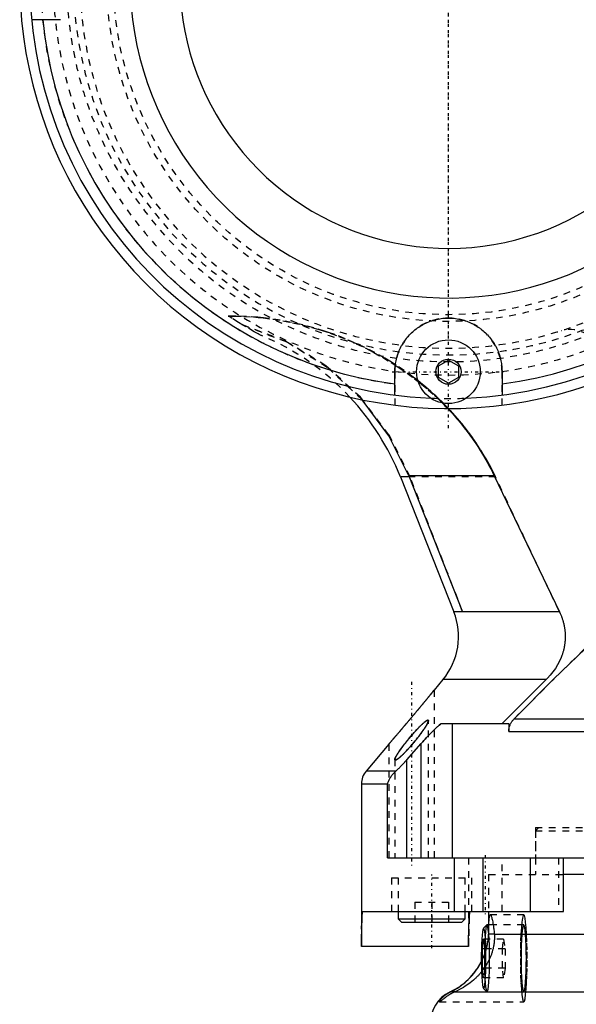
# Model space of a CAD drawing. Extents: x -584 to 152, y -5 to 847.
# Tile 3 of 13: x -152 to -69, y 177 to 324. Entities that reach past the tile are written whole.
import ezdxf

# ---------------------------------------------------------------- set-up
doc = ezdxf.new("R2010")
doc.units = 0
doc.linetypes.add('CENTER', pattern=[1.5, 0.45, -0.5, 0.05, -0.5])
doc.linetypes.add('DASHED', pattern=[2, 1, -1])
for name, color, linetype in [('AM_0', 7, 'CONTINUOUS'), ('AM_3', 7, 'DASHED'), ('AM_7', 7, 'CENTER')]:
    doc.layers.add(name, color=color, linetype=linetype)

msp = doc.modelspace()

# ---------------------------------------------------------------- linework, layer by layer
at = {"layer": 'AM_0', "color": 7, "linetype": 'CONTINUOUS'}
for p, q in [((-146, 324), (-150.21, 324)), ((-89.5, 272.37), (-88, 273.23)), ((-88, 273.23), (-86.5, 272.37)), ((-89.5, 270.63), (-89.5, 272.37)), ((-86.5, 272.37), (-86.5, 270.63)), ((-96, 268.01), (-96, 271.5)), ((-88, 269.77), (-89.5, 270.63)), ((-86.5, 270.63), (-88, 269.77)), ((-80, 271.5), (-80, 268.01)), ((-95.18, 255.81), (-87.2, 235.7)), ((-93.83, 255.81), (-95.18, 255.81)), ((-81.17, 255.96), (-93.89, 255.96)), ((-93.89, 255.96), (-85.88, 235.7)), ((-81.17, 255.96), (-71.44, 235.7)), ((-71.44, 235.7), (-87.2, 235.7)), ((-88.84, 225.57), (-90.15, 224)), ((-73.43, 225.57), (-88.84, 225.57)), ((-73.43, 225.57), (-80.02, 219)), ((-79.01, 219), (-89.13, 219)), ((-87.4, 199), (-87.4, 219)), ((-79.01, 219), (-79.01, 217.82)), ((-78.19, 219.73), (81.67, 219.73)), ((-79.01, 217.82), (87.66, 217.82)), ((-96.9, 215.97), (-100.3, 211.93)), ((-96.9, 215.97), (-96.83, 216.06)), ((-94.21, 213.63), (-92.07, 216.05)), ((-92.07, 199), (-92.07, 216.05)), ((-94.21, 199), (-94.21, 213.63)), ((-95.86, 211.93), (-100.3, 211.93)), ((-101, 210), (-101, 185.75)), ((-97.09, 210), (-101, 210)), ((-97.09, 199), (-97.09, 210)), ((-97.09, 199), (97, 199)), ((-87.16, 199), (-87.16, 191)), ((-82.85, 199), (-82.85, 191)), ((-75.81, 199), (-75.81, 191)), ((-70.81, 191), (-70.81, 199)), ((82, 196.5), (-70.81, 196.5)), ((-100.86, 191), (-70.81, 191)), ((-95.5, 191), (-95.5, 189.9)), ((-85.5, 189.9), (-85.5, 191)), ((-82, 191), (-82, 189)), ((-95.5, 189.9), (-95, 189.4)), ((-95.5, 189.9), (-85.5, 189.9)), ((-86, 189.4), (-85.5, 189.9)), ((-95, 189.4), (-86, 189.4)), ((-82.28, 188.98), (-82.77, 188.49)), ((-81.32, 189), (-82.25, 189)), ((-82.94, 185.44), (-82.75, 186.89)), ((-82.75, 186.89), (-82.55, 185.44)), ((-81.15, 187.6), (80.62, 187.6)), ((-85, 185.75), (-101, 185.75)), ((-82.94, 182.56), (-82.94, 185.44)), ((-82.55, 185.44), (-82.94, 185.44)), ((-82.55, 185.44), (-82.55, 182.7)), ((-82.65, 182.56), (-82.94, 182.56)), ((-82.9, 182.22), (-82.94, 182.56)), ((-87.75, 179), (-87.71, 179)), ((-87.06, 179), (108.2, 179))]:
    msp.add_line(p, q, dxfattribs=at)
for points in [[(-93.89, 255.96), (-96.89, 261.95), (-100.88, 267.31)], [(-82.41, 182.92), (-82.4, 183.78), (-82.4, 184.64), (-82.41, 185.48), (-82.44, 186.26), (-82.48, 186.96), (-82.53, 187.56), (-82.59, 188.02), (-82.65, 188.33), (-82.72, 188.48), (-82.78, 188.47), (-82.85, 188.3), (-82.91, 187.96), (-82.97, 187.48), (-83.02, 186.87), (-83.05, 186.16), (-83.08, 185.37), (-83.1, 184.52), (-83.1, 183.66), (-83.09, 182.81), (-83.06, 182)], [(-81.86, 183.95), (-81.86, 184.98), (-81.89, 185.97), (-81.93, 186.87), (-81.98, 187.65), (-82.05, 188.28), (-82.12, 188.72), (-82.2, 188.96), (-82.28, 188.98)]]:
    msp.add_lwpolyline(points, dxfattribs=at)
for points in [[(-145.92, 324, 0), (-146, 324, 0)], [(-96, 271.5, 0), (-96, 271.61, 0), (-95.99, 271.84, 0), (-95.98, 272.06, 0), (-95.97, 272.17, 0), (-95.96, 272.28, 0), (-95.94, 272.5, 0), (-95.91, 272.71, 0), (-95.87, 272.93, 0), (-95.83, 273.14, 0), (-95.78, 273.36, 0), (-95.75, 273.47, 0), (-95.73, 273.58, 0), (-95.66, 273.8, 0), (-95.6, 274.01, 0), (-95.52, 274.23, 0), (-95.44, 274.44, 0), (-95.35, 274.66, 0), (-95.3, 274.76, 0), (-95.26, 274.87, 0), (-95.16, 275.08, 0), (-95.05, 275.29, 0), (-94.99, 275.39, 0), (-94.93, 275.49, 0), (-94.82, 275.69, 0), (-94.69, 275.89, 0), (-94.63, 275.98, 0), (-94.56, 276.08, 0), (-94.42, 276.27, 0), (-94.28, 276.45, 0), (-94.14, 276.63, 0), (-93.98, 276.81, 0), (-93.83, 276.98, 0), (-93.75, 277.06, 0), (-93.67, 277.14, 0), (-93.51, 277.3, 0), (-93.34, 277.46, 0), (-93.17, 277.6, 0), (-93, 277.75, 0), (-92.82, 277.89, 0), (-92.73, 277.96, 0), (-92.63, 278.02, 0), (-92.44, 278.16, 0), (-92.24, 278.28, 0), (-92.04, 278.41, 0), (-91.83, 278.52, 0), (-91.62, 278.64, 0), (-91.51, 278.69, 0), (-91.4, 278.74, 0), (-91.18, 278.84, 0), (-90.95, 278.94, 0), (-90.72, 279.02, 0), (-90.49, 279.1, 0), (-90.26, 279.18, 0), (-90.14, 279.21, 0), (-90.02, 279.24, 0), (-89.78, 279.3, 0), (-89.54, 279.35, 0), (-89.31, 279.39, 0), (-89.07, 279.43, 0), (-88.83, 279.46, 0), (-88.71, 279.47, 0), (-88.59, 279.48, 0), (-88.35, 279.49, 0), (-88.12, 279.5, 0), (-88, 279.5, 0), (-87.88, 279.5, 0), (-87.65, 279.49, 0), (-87.41, 279.48, 0), (-87.29, 279.47, 0), (-87.17, 279.46, 0), (-86.93, 279.43, 0), (-86.69, 279.39, 0), (-86.46, 279.35, 0), (-86.22, 279.3, 0), (-85.98, 279.24, 0), (-85.86, 279.21, 0), (-85.74, 279.18, 0), (-85.51, 279.1, 0), (-85.28, 279.02, 0), (-85.05, 278.94, 0), (-84.82, 278.84, 0), (-84.6, 278.74, 0), (-84.49, 278.69, 0), (-84.38, 278.64, 0), (-84.17, 278.52, 0), (-83.96, 278.41, 0), (-83.76, 278.28, 0), (-83.56, 278.16, 0), (-83.37, 278.02, 0), (-83.27, 277.96, 0), (-83.18, 277.89, 0), (-83, 277.75, 0), (-82.83, 277.6, 0), (-82.66, 277.46, 0), (-82.49, 277.3, 0), (-82.33, 277.14, 0), (-82.25, 277.06, 0), (-82.17, 276.98, 0), (-82.02, 276.81, 0), (-81.86, 276.63, 0), (-81.72, 276.45, 0), (-81.58, 276.27, 0), (-81.44, 276.08, 0), (-81.37, 275.98, 0), (-81.31, 275.89, 0), (-81.18, 275.69, 0), (-81.07, 275.49, 0), (-81.01, 275.39, 0), (-80.95, 275.29, 0), (-80.84, 275.08, 0), (-80.74, 274.87, 0), (-80.7, 274.76, 0), (-80.65, 274.66, 0), (-80.56, 274.44, 0), (-80.48, 274.23, 0), (-80.4, 274.01, 0), (-80.34, 273.8, 0), (-80.27, 273.58, 0), (-80.25, 273.47, 0), (-80.22, 273.36, 0), (-80.17, 273.14, 0), (-80.13, 272.93, 0), (-80.09, 272.71, 0), (-80.06, 272.5, 0), (-80.04, 272.28, 0), (-80.03, 272.17, 0), (-80.02, 272.06, 0), (-80.01, 271.84, 0), (-80, 271.61, 0), (-80, 271.5, 0)], [(-88.1, 266, 0), (-87.87, 265.76, 0), (-87.41, 265.26, 0), (-86.96, 264.74, 0), (-86.73, 264.49, 0), (-86.51, 264.22, 0), (-86.07, 263.69, 0), (-85.64, 263.15, 0), (-85.22, 262.6, 0), (-84.8, 262.05, 0), (-84.4, 261.48, 0), (-84.2, 261.2, 0), (-84, 260.92, 0), (-83.62, 260.34, 0), (-83.25, 259.76, 0), (-82.9, 259.18, 0), (-82.55, 258.6, 0), (-82.22, 258.01, 0), (-82.06, 257.72, 0), (-81.9, 257.42, 0), (-81.6, 256.84, 0), (-81.31, 256.25, 0), (-81.17, 255.96, 0)], [(-78.19, 219.73, 0), (-72.31, 225.62, 0), (-61.64, 235.9, 0), (-52.14, 244.48, 0), (-47.74, 248.22, 0)], [(-71.44, 235.7, 0), (-71.32, 235.44, 0), (-71.18, 235.12, 0), (-71.14, 235.02, 0), (-71.11, 234.93, 0), (-71.09, 234.88, 0), (-71.07, 234.83, 0), (-71.04, 234.73, 0), (-71.01, 234.64, 0), (-70.97, 234.54, 0), (-70.94, 234.44, 0), (-70.91, 234.34, 0), (-70.9, 234.29, 0), (-70.88, 234.24, 0), (-70.86, 234.14, 0), (-70.83, 234.03, 0), (-70.82, 233.98, 0), (-70.8, 233.93, 0), (-70.78, 233.83, 0), (-70.76, 233.73, 0), (-70.75, 233.68, 0), (-70.74, 233.62, 0), (-70.72, 233.52, 0), (-70.7, 233.42, 0), (-70.68, 233.32, 0), (-70.66, 233.21, 0), (-70.65, 233.11, 0), (-70.64, 233.06, 0), (-70.64, 233.01, 0), (-70.62, 232.9, 0), (-70.61, 232.8, 0), (-70.6, 232.7, 0), (-70.59, 232.6, 0), (-70.59, 232.5, 0), (-70.59, 232.45, 0), (-70.58, 232.4, 0), (-70.58, 232.3, 0), (-70.58, 232.2, 0), (-70.57, 232.1, 0), (-70.57, 232, 0), (-70.57, 231.91, 0), (-70.57, 231.86, 0), (-70.58, 231.81, 0), (-70.58, 231.71, 0), (-70.58, 231.61, 0), (-70.59, 231.51, 0), (-70.59, 231.41, 0), (-70.6, 231.31, 0), (-70.61, 231.26, 0), (-70.61, 231.21, 0), (-70.62, 231.11, 0), (-70.63, 231, 0), (-70.65, 230.9, 0), (-70.66, 230.8, 0), (-70.68, 230.69, 0), (-70.69, 230.64, 0), (-70.7, 230.59, 0), (-70.71, 230.49, 0), (-70.73, 230.38, 0), (-70.74, 230.33, 0), (-70.75, 230.28, 0), (-70.78, 230.18, 0), (-70.8, 230.08, 0), (-70.81, 230.03, 0), (-70.83, 229.97, 0), (-70.85, 229.87, 0), (-70.88, 229.77, 0), (-70.91, 229.67, 0), (-70.94, 229.57, 0), (-70.97, 229.47, 0), (-70.99, 229.42, 0), (-71, 229.37, 0), (-71.04, 229.28, 0), (-71.07, 229.18, 0), (-71.2, 228.85, 0), (-71.44, 228.31, 0), (-71.72, 227.78, 0), (-72.04, 227.25, 0), (-72.22, 226.99, 0), (-72.4, 226.74, 0), (-72.8, 226.24, 0), (-73.21, 225.78, 0), (-73.43, 225.57, 0)], [(-90.15, 224, 0), (-90.16, 223.99, 0), (-90.18, 223.96, 0), (-90.21, 223.92, 0), (-90.23, 223.91, 0), (-90.24, 223.89, 0), (-90.28, 223.84, 0), (-90.31, 223.8, 0), (-90.36, 223.75, 0), (-90.4, 223.69, 0), (-90.45, 223.63, 0), (-90.47, 223.6, 0), (-90.49, 223.57, 0), (-90.55, 223.51, 0), (-90.6, 223.45, 0), (-90.65, 223.38, 0), (-90.71, 223.31, 0), (-90.77, 223.24, 0), (-90.8, 223.2, 0), (-90.83, 223.17, 0), (-90.88, 223.1, 0), (-90.94, 223.02, 0), (-90.97, 222.99, 0), (-91.01, 222.95, 0), (-91.07, 222.87, 0), (-91.13, 222.79, 0), (-91.17, 222.75, 0), (-91.2, 222.71, 0), (-91.27, 222.63, 0), (-91.33, 222.55, 0), (-91.4, 222.46, 0), (-91.47, 222.38, 0), (-91.55, 222.29, 0), (-91.58, 222.25, 0), (-91.62, 222.2, 0), (-91.69, 222.11, 0), (-91.77, 222.02, 0), (-91.84, 221.93, 0), (-91.92, 221.84, 0), (-91.99, 221.75, 0), (-92.03, 221.7, 0), (-92.07, 221.66, 0), (-92.15, 221.56, 0), (-92.23, 221.47, 0), (-92.3, 221.37, 0), (-92.38, 221.28, 0), (-92.46, 221.19, 0), (-92.5, 221.14, 0), (-92.54, 221.09, 0), (-92.62, 221, 0), (-92.7, 220.9, 0), (-92.78, 220.81, 0), (-92.85, 220.71, 0), (-92.93, 220.62, 0), (-92.97, 220.57, 0), (-93.01, 220.52, 0), (-93.09, 220.43, 0), (-93.17, 220.34, 0), (-93.24, 220.25, 0), (-93.32, 220.16, 0), (-93.4, 220.07, 0), (-93.43, 220.02, 0), (-93.47, 219.98, 0), (-93.55, 219.88, 0), (-93.63, 219.79, 0), (-93.67, 219.75, 0), (-93.7, 219.7, 0), (-93.78, 219.61, 0), (-93.86, 219.51, 0), (-93.9, 219.46, 0), (-93.94, 219.42, 0), (-94.02, 219.32, 0), (-94.1, 219.23, 0), (-94.18, 219.13, 0), (-94.26, 219.04, 0), (-94.34, 218.94, 0), (-94.39, 218.89, 0), (-94.43, 218.85, 0), (-94.51, 218.75, 0), (-94.59, 218.66, 0), (-94.67, 218.56, 0), (-94.75, 218.47, 0), (-94.83, 218.38, 0), (-94.86, 218.33, 0), (-94.9, 218.29, 0), (-94.98, 218.19, 0), (-95.06, 218.1, 0), (-95.14, 218.01, 0), (-95.21, 217.92, 0), (-95.29, 217.84, 0), (-95.33, 217.79, 0), (-95.36, 217.75, 0), (-95.44, 217.66, 0), (-95.51, 217.58, 0), (-95.58, 217.5, 0), (-95.65, 217.42, 0), (-95.72, 217.34, 0), (-95.75, 217.3, 0), (-95.78, 217.26, 0), (-95.85, 217.18, 0), (-95.92, 217.11, 0), (-95.98, 217.03, 0), (-96.04, 216.96, 0), (-96.11, 216.89, 0), (-96.14, 216.85, 0), (-96.17, 216.81, 0), (-96.23, 216.74, 0), (-96.29, 216.67, 0), (-96.32, 216.64, 0), (-96.35, 216.61, 0), (-96.4, 216.54, 0), (-96.46, 216.48, 0), (-96.48, 216.45, 0), (-96.51, 216.42, 0), (-96.56, 216.37, 0), (-96.6, 216.31, 0), (-96.65, 216.26, 0), (-96.69, 216.22, 0), (-96.72, 216.17, 0), (-96.74, 216.15, 0), (-96.76, 216.13, 0), (-96.79, 216.1, 0), (-96.82, 216.07, 0), (-96.84, 216.04, 0), (-96.86, 216.02, 0), (-96.88, 216, 0), (-96.88, 215.99, 0), (-96.89, 215.99, 0), (-96.9, 215.98, 0), (-96.9, 215.97, 0), (-96.9, 215.97, 0)], [(-91, 219.44, 0), (-91, 219.42, 0), (-91, 219.39, 0), (-91.01, 219.36, 0), (-91.01, 219.34, 0), (-91.02, 219.32, 0), (-91.03, 219.28, 0), (-91.05, 219.24, 0), (-91.06, 219.2, 0), (-91.08, 219.15, 0), (-91.1, 219.1, 0), (-91.12, 219.08, 0), (-91.13, 219.05, 0), (-91.15, 219, 0), (-91.18, 218.94, 0), (-91.21, 218.89, 0), (-91.24, 218.84, 0), (-91.27, 218.78, 0), (-91.29, 218.75, 0), (-91.31, 218.72, 0), (-91.34, 218.66, 0), (-91.38, 218.6, 0), (-91.4, 218.57, 0), (-91.41, 218.54, 0), (-91.45, 218.48, 0), (-91.49, 218.41, 0), (-91.51, 218.38, 0), (-91.54, 218.35, 0), (-91.58, 218.28, 0), (-91.62, 218.22, 0), (-91.67, 218.15, 0), (-91.71, 218.08, 0), (-91.76, 218.01, 0), (-91.79, 217.98, 0), (-91.81, 217.94, 0), (-91.86, 217.87, 0), (-91.91, 217.8, 0), (-91.96, 217.73, 0), (-92.01, 217.66, 0), (-92.07, 217.58, 0), (-92.09, 217.55, 0), (-92.12, 217.51, 0), (-92.17, 217.44, 0), (-92.23, 217.37, 0), (-92.28, 217.29, 0), (-92.34, 217.22, 0), (-92.39, 217.15, 0), (-92.42, 217.11, 0), (-92.45, 217.08, 0), (-92.5, 217, 0), (-92.56, 216.93, 0), (-92.62, 216.86, 0), (-92.67, 216.79, 0), (-92.73, 216.72, 0), (-92.76, 216.68, 0), (-92.79, 216.65, 0), (-92.84, 216.58, 0), (-92.9, 216.51, 0), (-92.96, 216.44, 0), (-93.01, 216.37, 0), (-93.07, 216.3, 0), (-93.1, 216.26, 0), (-93.13, 216.22, 0), (-93.2, 216.15, 0), (-93.26, 216.08, 0), (-93.29, 216.04, 0), (-93.32, 216, 0), (-93.38, 215.93, 0), (-93.44, 215.86, 0), (-93.48, 215.82, 0), (-93.51, 215.79, 0), (-93.57, 215.71, 0), (-93.64, 215.64, 0), (-93.7, 215.57, 0), (-93.77, 215.49, 0), (-93.83, 215.42, 0), (-93.86, 215.39, 0), (-93.9, 215.35, 0), (-93.96, 215.28, 0), (-94.03, 215.21, 0), (-94.09, 215.14, 0), (-94.16, 215.07, 0), (-94.22, 215, 0), (-94.25, 214.97, 0), (-94.29, 214.93, 0), (-94.35, 214.87, 0), (-94.41, 214.8, 0), (-94.48, 214.74, 0), (-94.54, 214.67, 0), (-94.6, 214.61, 0), (-94.63, 214.58, 0), (-94.66, 214.55, 0), (-94.72, 214.49, 0), (-94.78, 214.43, 0), (-94.84, 214.38, 0), (-94.9, 214.32, 0), (-94.97, 214.26, 0), (-95, 214.23, 0), (-95.03, 214.21, 0), (-95.09, 214.15, 0), (-95.15, 214.1, 0), (-95.2, 214.05, 0), (-95.26, 214, 0), (-95.32, 213.95, 0), (-95.35, 213.93, 0), (-95.37, 213.91, 0), (-95.43, 213.86, 0), (-95.48, 213.82, 0), (-95.51, 213.8, 0), (-95.53, 213.78, 0), (-95.58, 213.75, 0), (-95.63, 213.72, 0), (-95.65, 213.7, 0), (-95.67, 213.69, 0), (-95.71, 213.66, 0), (-95.75, 213.64, 0), (-95.79, 213.62, 0), (-95.83, 213.61, 0), (-95.86, 213.6, 0), (-95.87, 213.59, 0), (-95.89, 213.59, 0), (-95.91, 213.58, 0), (-95.93, 213.58, 0), (-95.95, 213.59, 0), (-95.97, 213.59, 0), (-95.98, 213.6, 0), (-95.99, 213.61, 0), (-95.99, 213.62, 0), (-96, 213.64, 0), (-96, 213.66, 0), (-96, 213.67, 0)], [(-94.05, 216.59, 0), (-93.95, 216.71, 0), (-93.75, 216.95, 0), (-93.55, 217.19, 0), (-93.44, 217.31, 0), (-93.34, 217.43, 0), (-93.13, 217.67, 0), (-92.91, 217.91, 0), (-92.7, 218.14, 0), (-92.58, 218.27, 0), (-92.54, 218.31, 0), (-92.51, 218.34, 0), (-92.49, 218.36, 0), (-92.47, 218.38, 0), (-92.44, 218.42, 0), (-92.4, 218.45, 0), (-92.37, 218.49, 0), (-92.33, 218.52, 0), (-92.3, 218.56, 0), (-92.28, 218.57, 0), (-92.27, 218.59, 0), (-92.23, 218.62, 0), (-92.2, 218.66, 0), (-92.18, 218.67, 0), (-92.17, 218.69, 0), (-92.13, 218.72, 0), (-92.1, 218.75, 0), (-92.08, 218.77, 0), (-92.07, 218.79, 0), (-92.04, 218.82, 0), (-92, 218.85, 0), (-91.97, 218.88, 0), (-91.94, 218.91, 0), (-91.91, 218.94, 0), (-91.89, 218.95, 0), (-91.88, 218.97, 0), (-91.84, 219, 0), (-91.81, 219.03, 0), (-91.78, 219.06, 0), (-91.75, 219.08, 0), (-91.72, 219.11, 0), (-91.7, 219.13, 0), (-91.68, 219.14, 0), (-91.65, 219.17, 0), (-91.62, 219.19, 0), (-91.59, 219.22, 0), (-91.56, 219.24, 0), (-91.53, 219.27, 0), (-91.52, 219.28, 0), (-91.5, 219.29, 0), (-91.48, 219.31, 0), (-91.45, 219.33, 0), (-91.42, 219.35, 0), (-91.39, 219.37, 0), (-91.37, 219.39, 0), (-91.36, 219.4, 0), (-91.34, 219.41, 0), (-91.32, 219.42, 0), (-91.3, 219.44, 0), (-91.27, 219.45, 0), (-91.25, 219.47, 0), (-91.23, 219.48, 0), (-91.22, 219.48, 0), (-91.21, 219.49, 0), (-91.19, 219.5, 0), (-91.17, 219.51, 0), (-91.16, 219.51, 0), (-91.15, 219.51, 0), (-91.14, 219.52, 0), (-91.12, 219.52, 0), (-91.11, 219.53, 0), (-91.1, 219.53, 0), (-91.09, 219.53, 0), (-91.08, 219.53, 0), (-91.07, 219.53, 0), (-91.06, 219.53, 0), (-91.05, 219.53, 0), (-91.04, 219.52, 0), (-91.04, 219.52, 0), (-91.03, 219.52, 0), (-91.02, 219.51, 0), (-91.02, 219.5, 0), (-91.01, 219.49, 0), (-91.01, 219.48, 0), (-91, 219.48, 0), (-91, 219.47, 0), (-91, 219.46, 0), (-91, 219.45, 0), (-91, 219.44, 0)], [(-92.07, 216.05, 0), (-91.99, 216.14, 0), (-91.83, 216.32, 0), (-91.66, 216.51, 0), (-91.58, 216.6, 0), (-91.49, 216.69, 0), (-91.33, 216.87, 0), (-91.16, 217.05, 0), (-90.99, 217.22, 0), (-90.83, 217.39, 0), (-90.66, 217.56, 0), (-90.58, 217.65, 0), (-90.5, 217.73, 0), (-90.33, 217.89, 0), (-90.17, 218.05, 0), (-90.01, 218.21, 0), (-89.85, 218.36, 0), (-89.69, 218.51, 0), (-89.61, 218.58, 0), (-89.53, 218.65, 0), (-89.37, 218.79, 0), (-89.21, 218.93, 0), (-89.13, 219, 0)], [(-79.01, 217.82, 0), (-79.01, 217.87, 0), (-79, 217.99, 0), (-78.99, 218.11, 0), (-78.98, 218.17, 0), (-78.97, 218.23, 0), (-78.95, 218.34, 0), (-78.92, 218.46, 0), (-78.89, 218.58, 0), (-78.85, 218.69, 0), (-78.81, 218.8, 0), (-78.79, 218.85, 0), (-78.77, 218.91, 0), (-78.72, 219.01, 0), (-78.66, 219.11, 0), (-78.6, 219.21, 0), (-78.53, 219.32, 0), (-78.46, 219.41, 0), (-78.42, 219.46, 0), (-78.39, 219.51, 0), (-78.31, 219.6, 0), (-78.23, 219.69, 0), (-78.19, 219.73, 0)], [(-96, 213.67, 0), (-96, 213.68, 0), (-96, 213.69, 0), (-96, 213.7, 0), (-96, 213.71, 0), (-96, 213.71, 0), (-95.99, 213.73, 0), (-95.99, 213.74, 0), (-95.99, 213.75, 0), (-95.98, 213.77, 0), (-95.98, 213.79, 0), (-95.98, 213.79, 0), (-95.97, 213.8, 0), (-95.97, 213.82, 0), (-95.96, 213.84, 0), (-95.95, 213.86, 0), (-95.95, 213.87, 0), (-95.94, 213.89, 0), (-95.94, 213.9, 0), (-95.93, 213.91, 0), (-95.92, 213.93, 0), (-95.91, 213.95, 0), (-95.91, 213.96, 0), (-95.9, 213.97, 0), (-95.89, 214, 0), (-95.88, 214.02, 0), (-95.88, 214.03, 0), (-95.87, 214.04, 0), (-95.86, 214.06, 0), (-95.85, 214.08, 0), (-95.84, 214.11, 0), (-95.82, 214.13, 0), (-95.81, 214.16, 0), (-95.8, 214.17, 0), (-95.8, 214.18, 0), (-95.78, 214.2, 0), (-95.77, 214.23, 0), (-95.75, 214.25, 0), (-95.74, 214.28, 0), (-95.73, 214.3, 0), (-95.72, 214.32, 0), (-95.71, 214.33, 0), (-95.7, 214.35, 0), (-95.68, 214.38, 0), (-95.62, 214.47, 0), (-95.52, 214.63, 0), (-95.41, 214.8, 0), (-95.35, 214.88, 0), (-95.29, 214.97, 0), (-95.16, 215.16, 0), (-95.02, 215.34, 0), (-94.88, 215.54, 0), (-94.73, 215.73, 0), (-94.58, 215.93, 0), (-94.51, 216.02, 0), (-94.43, 216.12, 0), (-94.28, 216.31, 0), (-94.12, 216.5, 0), (-94.05, 216.59, 0)], [(-95.86, 211.93, 0), (-95.81, 211.97, 0), (-95.73, 212.05, 0), (-95.64, 212.14, 0), (-95.59, 212.18, 0), (-95.55, 212.22, 0), (-95.46, 212.31, 0), (-95.37, 212.39, 0), (-95.28, 212.48, 0), (-95.19, 212.58, 0), (-95.09, 212.67, 0), (-95.05, 212.72, 0), (-95, 212.77, 0), (-94.91, 212.86, 0), (-94.81, 212.96, 0), (-94.72, 213.06, 0), (-94.63, 213.16, 0), (-94.53, 213.27, 0), (-94.49, 213.32, 0), (-94.44, 213.37, 0), (-94.35, 213.47, 0), (-94.25, 213.58, 0), (-94.21, 213.63, 0)], [(-97.09, 210, 0), (-97.07, 210.06, 0), (-97.04, 210.17, 0), (-97, 210.28, 0), (-96.98, 210.34, 0), (-96.96, 210.39, 0), (-96.91, 210.5, 0), (-96.86, 210.62, 0), (-96.8, 210.73, 0), (-96.74, 210.84, 0), (-96.68, 210.95, 0), (-96.64, 211, 0), (-96.61, 211.05, 0), (-96.53, 211.16, 0), (-96.46, 211.27, 0), (-96.38, 211.37, 0), (-96.29, 211.48, 0), (-96.2, 211.58, 0), (-96.16, 211.63, 0), (-96.11, 211.68, 0), (-96.01, 211.78, 0), (-95.91, 211.88, 0), (-95.86, 211.93, 0)], [(-100.86, 191, 0), (-100.91, 190.13, 0), (-100.97, 188.38, 0), (-101, 186.63, 0), (-101, 185.75, 0)], [(-85, 185.75, 0), (-85, 186.63, 0), (-84.96, 188.38, 0), (-84.89, 190.13, 0), (-84.84, 191, 0)], [(-81.97, 189, 0), (-81.97, 189.08, 0), (-81.96, 189.23, 0), (-81.95, 189.37, 0), (-81.95, 189.44, 0), (-81.95, 189.51, 0), (-81.94, 189.64, 0), (-81.93, 189.76, 0), (-81.92, 189.88, 0), (-81.91, 189.98, 0), (-81.9, 190.07, 0), (-81.89, 190.12, 0), (-81.89, 190.16, 0), (-81.87, 190.24, 0), (-81.86, 190.3, 0), (-81.84, 190.36, 0), (-81.83, 190.41, 0), (-81.81, 190.44, 0), (-81.8, 190.46, 0), (-81.79, 190.47, 0), (-81.78, 190.49, 0), (-81.76, 190.5, 0), (-81.75, 190.5, 0)], [(-81.75, 190.5, 0), (-81.74, 190.5, 0), (-81.71, 190.48, 0), (-81.68, 190.44, 0), (-81.66, 190.42, 0), (-81.64, 190.38, 0), (-81.61, 190.31, 0), (-81.58, 190.21, 0), (-81.54, 190.09, 0), (-81.51, 189.96, 0), (-81.47, 189.8, 0), (-81.45, 189.72, 0), (-81.43, 189.63, 0), (-81.4, 189.44, 0), (-81.36, 189.24, 0), (-81.32, 189.02, 0), (-81.29, 188.79, 0), (-81.26, 188.55, 0), (-81.24, 188.43, 0), (-81.22, 188.3, 0), (-81.19, 188.03, 0), (-81.16, 187.75, 0), (-81.15, 187.6, 0)], [(-81.15, 187.6, 0), (-81.15, 187.55, 0), (-81.14, 187.46, 0), (-81.14, 187.37, 0), (-81.14, 187.33, 0), (-81.14, 187.28, 0), (-81.14, 187.19, 0), (-81.14, 187.09, 0), (-81.14, 187, 0), (-81.15, 186.9, 0), (-81.15, 186.81, 0), (-81.15, 186.76, 0), (-81.16, 186.71, 0), (-81.16, 186.62, 0), (-81.17, 186.52, 0), (-81.18, 186.42, 0), (-81.19, 186.32, 0), (-81.2, 186.22, 0), (-81.21, 186.17, 0), (-81.22, 186.12, 0), (-81.23, 186.02, 0), (-81.25, 185.92, 0), (-81.26, 185.87, 0), (-81.27, 185.82, 0), (-81.29, 185.72, 0), (-81.31, 185.62, 0), (-81.32, 185.57, 0), (-81.33, 185.51, 0), (-81.35, 185.41, 0), (-81.38, 185.31, 0), (-81.41, 185.21, 0), (-81.43, 185.11, 0), (-81.46, 185.01, 0), (-81.48, 184.96, 0), (-81.49, 184.91, 0), (-81.53, 184.8, 0), (-81.56, 184.7, 0), (-81.59, 184.6, 0), (-81.63, 184.5, 0), (-81.67, 184.4, 0), (-81.69, 184.35, 0), (-81.71, 184.3, 0), (-81.75, 184.21, 0), (-81.79, 184.11, 0), (-81.83, 184.01, 0), (-81.87, 183.91, 0), (-81.92, 183.81, 0), (-81.94, 183.76, 0), (-81.97, 183.72, 0), (-82.01, 183.62, 0), (-82.06, 183.52, 0), (-82.11, 183.43, 0), (-82.17, 183.33, 0), (-82.22, 183.24, 0), (-82.25, 183.19, 0), (-82.27, 183.14, 0), (-82.33, 183.05, 0), (-82.38, 182.96, 0), (-82.44, 182.87, 0), (-82.5, 182.78, 0), (-82.56, 182.69, 0), (-82.59, 182.65, 0), (-82.62, 182.6, 0), (-82.68, 182.51, 0), (-82.74, 182.43, 0), (-82.77, 182.38, 0), (-82.8, 182.34, 0), (-82.87, 182.25, 0), (-82.93, 182.17, 0), (-82.96, 182.13, 0), (-83, 182.09, 0), (-83.06, 182, 0), (-83.13, 181.92, 0), (-83.2, 181.84, 0), (-83.27, 181.76, 0), (-83.34, 181.68, 0), (-83.37, 181.64, 0), (-83.41, 181.6, 0), (-83.48, 181.52, 0), (-83.55, 181.45, 0), (-83.62, 181.37, 0), (-83.7, 181.29, 0), (-83.77, 181.22, 0), (-83.81, 181.18, 0), (-83.84, 181.15, 0), (-83.92, 181.07, 0), (-84, 181, 0), (-84.27, 180.76, 0), (-84.74, 180.37, 0), (-85.24, 180.01, 0), (-85.49, 179.84, 0), (-85.75, 179.68, 0), (-86.27, 179.39, 0), (-86.79, 179.12, 0), (-87.06, 179, 0)], [(-87.71, 179, 0), (-87.56, 179.07, 0), (-87.25, 179.23, 0), (-86.95, 179.4, 0), (-86.8, 179.49, 0), (-86.66, 179.58, 0), (-86.37, 179.77, 0), (-86.08, 179.98, 0), (-85.8, 180.19, 0), (-85.53, 180.42, 0), (-85.26, 180.65, 0), (-85.13, 180.78, 0), (-85, 180.9, 0), (-84.74, 181.16, 0), (-84.49, 181.44, 0), (-84.25, 181.72, 0), (-84.02, 182.02, 0), (-83.79, 182.33, 0), (-83.69, 182.48, 0), (-83.58, 182.64, 0), (-83.38, 182.97, 0), (-83.19, 183.31, 0), (-83.1, 183.49, 0)], [(-89.35, 177.5, 0), (-89.36, 177.5, 0), (-89.38, 177.51, 0), (-89.38, 177.54, 0), (-89.37, 177.56, 0), (-89.37, 177.58, 0), (-89.35, 177.63, 0), (-89.31, 177.69, 0), (-89.27, 177.76, 0), (-89.21, 177.84, 0), (-89.13, 177.93, 0), (-89.09, 177.98, 0), (-89.05, 178.03, 0), (-88.95, 178.14, 0), (-88.83, 178.25, 0), (-88.7, 178.37, 0), (-88.62, 178.44, 0), (-88.59, 178.46, 0), (-88.57, 178.48, 0), (-88.55, 178.49, 0), (-88.54, 178.5, 0), (-88.51, 178.52, 0), (-88.49, 178.54, 0), (-88.46, 178.56, 0), (-88.43, 178.58, 0), (-88.4, 178.6, 0), (-88.39, 178.61, 0), (-88.38, 178.62, 0), (-88.35, 178.64, 0), (-88.32, 178.66, 0), (-88.3, 178.67, 0), (-88.29, 178.68, 0), (-88.26, 178.69, 0), (-88.23, 178.71, 0), (-88.21, 178.72, 0), (-88.2, 178.73, 0), (-88.17, 178.75, 0), (-88.14, 178.77, 0), (-88.1, 178.79, 0), (-88.07, 178.81, 0), (-88.04, 178.83, 0), (-88.02, 178.84, 0), (-88.01, 178.85, 0), (-87.97, 178.87, 0), (-87.94, 178.88, 0), (-87.9, 178.9, 0), (-87.87, 178.92, 0), (-87.83, 178.94, 0), (-87.82, 178.95, 0), (-87.8, 178.96, 0), (-87.76, 178.97, 0), (-87.73, 178.99, 0), (-87.71, 179, 0)], [(-87.06, 179, 0), (-87.08, 178.99, 0), (-87.12, 178.97, 0), (-87.16, 178.96, 0), (-87.18, 178.95, 0), (-87.2, 178.94, 0), (-87.24, 178.92, 0), (-87.28, 178.9, 0), (-87.31, 178.88, 0), (-87.35, 178.86, 0), (-87.39, 178.85, 0), (-87.41, 178.84, 0), (-87.43, 178.83, 0), (-87.46, 178.81, 0), (-87.5, 178.79, 0), (-87.54, 178.77, 0), (-87.57, 178.75, 0), (-87.61, 178.73, 0), (-87.63, 178.72, 0), (-87.64, 178.71, 0), (-87.68, 178.69, 0), (-87.71, 178.67, 0), (-87.73, 178.66, 0), (-87.75, 178.65, 0), (-87.78, 178.63, 0), (-87.82, 178.61, 0), (-87.83, 178.6, 0), (-87.85, 178.59, 0), (-87.88, 178.57, 0), (-87.91, 178.55, 0), (-87.95, 178.53, 0), (-87.98, 178.51, 0), (-88.01, 178.49, 0), (-88.02, 178.48, 0), (-88.04, 178.47, 0), (-88.07, 178.45, 0), (-88.1, 178.43, 0), (-88.2, 178.36, 0), (-88.36, 178.25, 0), (-88.51, 178.14, 0), (-88.65, 178.03, 0), (-88.71, 177.98, 0), (-88.78, 177.93, 0), (-88.89, 177.84, 0), (-88.99, 177.76, 0), (-89.07, 177.69, 0), (-89.15, 177.62, 0), (-89.21, 177.58, 0), (-89.24, 177.56, 0), (-89.27, 177.54, 0), (-89.31, 177.51, 0), (-89.34, 177.5, 0), (-89.35, 177.5, 0)]]:
    msp.add_polyline3d(points, dxfattribs=at)
for radius in [4.75, 1.88]:
    msp.add_circle((-88, 271.5), radius, dxfattribs=at)
for centre, radius, start, end in [((-88, 330), 47.52, 144.3408, 13.6), ((-88, 330), 40.1, 143.2262, 13.6), ((-88, 330), 64, 160.957, 13.6), ((-88, 330), 62.5, 181.4472, 267.5724), ((-88, 330), 62.5, 272.4276, 358.5528), ((-88, 330), 60.86, 185.6582, 262.4461), ((-88, 330), 60.86, 277.5539, 354.3418), ((-130.5, 241.8), 38, 21.6369, 42.9925), ((-96.49, 232), 10, 319.9497, 21.7182), ((-98, 210), 3, 139.9505, 180), ((-91.99, 188.06), 10, 295.0846, 332.7974), ((-85.66, 174.46), 5, 114.6951, 183.8105)]:
    msp.add_arc(centre, radius, start, end, dxfattribs=at)
at = {"layer": 'AM_3', "color": 6, "linetype": 'DASHED'}
for p, q in [((-120.54, 279.8), (-120.86, 279.8)), ((-120.54, 279.8), (-120.86, 279.8)), ((-120.86, 279.8), (-120.65, 279.8)), ((-96, 271.5), (-96, 266.5)), ((-80, 266.5), (-80, 271.5)), ((-89.64, 267.53), (-88.94, 266.85)), ((-80.99, 255.81), (-93.83, 255.81)), ((-85.88, 235.7), (-93.73, 255.81)), ((-71.44, 235.7), (-80.99, 255.81)), ((-90.15, 224), (-90.1, 224)), ((-90.1, 199), (-90.1, 224)), ((-91, 199), (-91, 219.44)), ((-96.9, 215.97), (-96.9, 199)), ((-93.36, 215.96), (-92.95, 216.44)), ((-92.95, 216.44), (-92.83, 216.59)), ((-94.02, 215.22), (-93.95, 215.29)), ((-96, 213.67), (-96, 199)), ((-75, 203.5), (-75, 199)), ((-75, 203.5), (75, 203.5)), ((-74.5, 203.5), (-75, 203)), ((-75, 203), (-75, 196.5)), ((-75, 203), (75, 203)), ((-85, 199), (-85, 185.75)), ((-80, 191), (-80, 199)), ((-71.6, 199), (-71.6, 191)), ((-96.5, 196), (-96.5, 191)), ((-96.5, 196), (-84.5, 196)), ((-95.5, 196), (-95.5, 191)), ((-85.5, 191), (-85.5, 196)), ((-84.5, 191), (-84.5, 196)), ((-82, 196.5), (-82, 191)), ((-82, 196.5), (-70.81, 196.5)), ((-93, 192.4), (-88, 192.4)), ((-93, 192.4), (-93, 189.4)), ((-90.5, 192.4), (-90.5, 189.4)), ((-88, 192.4), (-88, 189.4)), ((-76.76, 190.5), (-81.75, 190.5)), ((-82, 189), (-82, 187.6)), ((-81.99, 187.6), (-81.97, 189)), ((-76.76, 189), (-81.32, 189)), ((-79.76, 186.89), (-82.75, 186.89)), ((-81.15, 187.6), (-82, 187.6)), ((-79.95, 185.44), (-79.76, 186.89)), ((-79.76, 186.89), (-79.56, 185.44)), ((-79.56, 185.44), (-82.55, 185.44)), ((-79.95, 182.56), (-79.95, 185.44)), ((-79.56, 185.44), (-79.56, 182.56)), ((-83.1, 183.49), (-83.05, 183.59)), ((-82.55, 184.75), (-82.52, 184.84)), ((-82.75, 181.11), (-82.9, 182.22)), ((-82.55, 182.56), (-82.75, 181.11)), ((-79.56, 182.56), (-82.65, 182.56)), ((-82.55, 182.7), (-82.55, 182.56)), ((-79.76, 181.11), (-79.95, 182.56)), ((-79.56, 182.56), (-79.76, 181.11)), ((-79.76, 181.11), (-82.75, 181.11)), ((-82.77, 179.51), (-82.28, 179.02)), ((-87.06, 179), (-87.71, 179)), ((-89.35, 177.5), (-76.76, 177.5))]:
    msp.add_line(p, q, dxfattribs=at)
for points in [[(-93.73, 255.81), (-96.88, 262.1), (-101.12, 267.69), (-106.3, 272.38), (-112.25, 276.02), (-118.76, 278.49)], [(-100.88, 267.31), (-106.08, 272.14), (-112.09, 275.89), (-118.68, 278.44)], [(-82.28, 188.98), (-82.35, 188.82), (-82.42, 188.47), (-82.49, 187.96), (-82.54, 187.3), (-82.59, 186.52), (-82.62, 185.65), (-82.63, 184.72), (-82.64, 183.76), (-82.63, 182.8), (-82.6, 181.9), (-82.56, 181.07), (-82.51, 180.35), (-82.45, 179.76), (-82.39, 179.33), (-82.32, 179.08), (-82.24, 179), (-82.17, 179.11), (-82.09, 179.4), (-82.03, 179.87), (-81.97, 180.48), (-81.92, 181.22), (-81.89, 182.07), (-81.87, 182.99), (-81.86, 183.95)], [(-83.06, 182), (-83.02, 181.23), (-82.97, 180.57), (-82.92, 180.05), (-82.85, 179.7), (-82.78, 179.52), (-82.71, 179.53), (-82.64, 179.72), (-82.57, 180.09), (-82.51, 180.61), (-82.47, 181.28), (-82.43, 182.06), (-82.41, 182.92)]]:
    msp.add_lwpolyline(points, dxfattribs=at)
for points in [[(-76.76, 190.5), (-76.86, 190.38), (-76.96, 190.01), (-77.05, 189.4), (-77.12, 188.6), (-77.19, 187.61), (-77.23, 186.49), (-77.26, 185.27), (-77.27, 184), (-77.26, 182.73), (-77.23, 181.51), (-77.19, 180.39), (-77.12, 179.4), (-77.05, 178.6), (-76.96, 177.99), (-76.86, 177.62), (-76.76, 177.5), (-76.67, 177.62), (-76.57, 177.99), (-76.48, 178.6), (-76.41, 179.4), (-76.34, 180.39), (-76.3, 181.51), (-76.27, 182.73), (-76.26, 184), (-76.27, 185.27), (-76.3, 186.49), (-76.34, 187.61), (-76.41, 188.6), (-76.48, 189.4), (-76.57, 190.01), (-76.67, 190.38)], [(-76.76, 179), (-76.69, 179.1), (-76.62, 179.38), (-76.55, 179.84), (-76.49, 180.46), (-76.44, 181.22), (-76.4, 182.09), (-76.38, 183.02), (-76.37, 184), (-76.38, 184.98), (-76.4, 185.91), (-76.44, 186.78), (-76.49, 187.54), (-76.55, 188.16), (-76.62, 188.62), (-76.69, 188.9), (-76.76, 189), (-76.84, 188.9), (-76.91, 188.62), (-76.98, 188.16), (-77.04, 187.54), (-77.09, 186.78), (-77.13, 185.91), (-77.15, 184.98), (-77.16, 184), (-77.15, 183.02), (-77.13, 182.09), (-77.09, 181.22), (-77.04, 180.46), (-76.98, 179.84), (-76.91, 179.38), (-76.84, 179.1)]]:
    msp.add_lwpolyline(points, close=True, dxfattribs=at)
for points in [[(-118.68, 278.44, 0), (-119.33, 278.83, 0), (-120.29, 279.43, 0), (-120.8, 279.76, 0), (-120.86, 279.8, 0)], [(-120.65, 279.8, 0), (-119.96, 279.79, 0), (-118.56, 279.75, 0), (-117.12, 279.66, 0), (-116.4, 279.6, 0), (-115.67, 279.52, 0), (-114.2, 279.33, 0), (-112.73, 279.1, 0), (-111.27, 278.81, 0), (-109.82, 278.48, 0), (-108.39, 278.1, 0), (-107.69, 277.9, 0), (-107, 277.69, 0), (-105.65, 277.24, 0), (-104.34, 276.76, 0), (-103.06, 276.24, 0), (-101.76, 275.67, 0), (-100.45, 275.05, 0), (-99.79, 274.72, 0), (-99.14, 274.38, 0), (-97.84, 273.65, 0), (-96.57, 272.88, 0), (-95.94, 272.48, 0)], [(-92.59, 270.18, 0), (-93.25, 270.69, 0), (-94.62, 271.68, 0), (-96.04, 272.63, 0), (-96.77, 273.08, 0), (-97.51, 273.52, 0), (-98.99, 274.36, 0), (-100.5, 275.13, 0), (-102, 275.83, 0), (-103.5, 276.47, 0), (-104.98, 277.04, 0), (-105.74, 277.31, 0), (-106.51, 277.57, 0), (-108.11, 278.05, 0), (-109.74, 278.49, 0), (-111.41, 278.86, 0), (-113.1, 279.18, 0), (-114.79, 279.43, 0), (-115.63, 279.53, 0), (-116.47, 279.61, 0), (-118.13, 279.73, 0), (-119.75, 279.79, 0), (-120.54, 279.8, 0)], [(-115.92, 276.89, 0), (-115.92, 276.89, 0), (-115.96, 276.91, 0), (-116.03, 276.95, 0), (-116.07, 276.97, 0), (-116.13, 277, 0), (-116.25, 277.07, 0), (-116.39, 277.14, 0), (-117, 277.47, 0), (-118.25, 278.19, 0), (-118.76, 278.49, 0)], [(-95.94, 272.48, 0), (-95.34, 272.09, 0), (-94.18, 271.29, 0), (-93.06, 270.46, 0), (-92.52, 270.03, 0)], [(-80.99, 255.81, 0), (-81.2, 256.26, 0), (-81.65, 257.16, 0), (-82.13, 258.06, 0), (-82.39, 258.51, 0), (-82.65, 258.96, 0), (-83.2, 259.86, 0), (-83.78, 260.75, 0), (-84.38, 261.63, 0), (-85.01, 262.49, 0), (-85.67, 263.33, 0), (-86, 263.75, 0), (-86.34, 264.16, 0), (-87.03, 264.96, 0), (-87.74, 265.73, 0), (-88.45, 266.48, 0), (-89.17, 267.2, 0), (-89.9, 267.88, 0), (-90.26, 268.22, 0), (-90.63, 268.55, 0), (-91.39, 269.2, 0), (-92.18, 269.85, 0), (-92.59, 270.18, 0)], [(-92.52, 270.03, 0), (-92.01, 269.62, 0), (-91.03, 268.8, 0), (-90.09, 267.96, 0), (-89.64, 267.53, 0)], [(-13.77, 269, 0), (-15.2, 268.52, 0), (-18.08, 267.43, 0), (-20.98, 266.16, 0), (-22.44, 265.46, 0), (-23.91, 264.71, 0), (-26.89, 263.09, 0), (-29.93, 261.29, 0), (-33.03, 259.3, 0), (-36.22, 257.12, 0), (-39.49, 254.74, 0), (-41.17, 253.47, 0), (-42.87, 252.15, 0), (-46.37, 249.35, 0), (-50.01, 246.31, 0), (-53.8, 243.03, 0), (-57.75, 239.49, 0), (-61.89, 235.67, 0), (-64.04, 233.65, 0), (-66.24, 231.54, 0), (-70.82, 227.09, 0), (-75.66, 222.28, 0), (-78.19, 219.73, 0)], [(-88.94, 266.85, 0), (-88.8, 266.72, 0), (-88.52, 266.43, 0), (-88.24, 266.15, 0), (-88.1, 266, 0)], [(-96.83, 216.06, 0), (-96.81, 216.07, 0), (-96.79, 216.1, 0), (-96.76, 216.13, 0), (-96.74, 216.15, 0), (-96.73, 216.17, 0), (-96.69, 216.21, 0), (-96.65, 216.25, 0), (-96.61, 216.3, 0), (-96.57, 216.35, 0), (-96.52, 216.4, 0), (-96.5, 216.43, 0), (-96.48, 216.46, 0), (-96.43, 216.51, 0), (-96.38, 216.57, 0), (-96.32, 216.64, 0), (-96.27, 216.7, 0), (-96.21, 216.76, 0), (-96.18, 216.8, 0), (-96.15, 216.83, 0), (-96.09, 216.9, 0), (-96.03, 216.97, 0), (-96, 217, 0), (-95.97, 217.04, 0), (-95.91, 217.11, 0), (-95.85, 217.18, 0), (-95.82, 217.22, 0), (-95.79, 217.25, 0), (-95.73, 217.33, 0), (-95.66, 217.4, 0), (-95.6, 217.48, 0), (-95.53, 217.55, 0), (-95.46, 217.63, 0), (-95.43, 217.67, 0), (-95.39, 217.71, 0), (-95.32, 217.79, 0), (-95.25, 217.88, 0), (-95.18, 217.96, 0), (-95.11, 218.04, 0), (-95.04, 218.13, 0), (-95, 218.17, 0), (-94.96, 218.22, 0), (-94.89, 218.3, 0), (-94.82, 218.39, 0), (-94.74, 218.48, 0), (-94.67, 218.56, 0), (-94.59, 218.65, 0), (-94.55, 218.7, 0), (-94.51, 218.74, 0), (-94.44, 218.83, 0), (-94.36, 218.92, 0), (-94.29, 219.01, 0), (-94.21, 219.1, 0), (-94.13, 219.19, 0), (-94.1, 219.24, 0), (-94.06, 219.28, 0), (-93.98, 219.37, 0), (-93.91, 219.46, 0), (-93.83, 219.55, 0), (-93.76, 219.64, 0), (-93.68, 219.72, 0), (-93.65, 219.77, 0), (-93.61, 219.81, 0), (-93.54, 219.9, 0), (-93.46, 219.98, 0), (-93.43, 220.03, 0), (-93.39, 220.07, 0), (-93.32, 220.16, 0), (-93.25, 220.24, 0), (-93.21, 220.28, 0), (-93.18, 220.33, 0), (-93.1, 220.41, 0), (-93.03, 220.5, 0), (-92.96, 220.59, 0), (-92.88, 220.68, 0), (-92.81, 220.77, 0), (-92.77, 220.81, 0), (-92.73, 220.86, 0), (-92.66, 220.95, 0), (-92.59, 221.04, 0), (-92.51, 221.12, 0), (-92.44, 221.21, 0), (-92.36, 221.3, 0), (-92.33, 221.35, 0), (-92.29, 221.39, 0), (-92.21, 221.48, 0), (-92.14, 221.57, 0), (-92.07, 221.66, 0), (-92, 221.74, 0), (-91.92, 221.83, 0), (-91.89, 221.88, 0), (-91.85, 221.92, 0), (-91.78, 222, 0), (-91.71, 222.09, 0), (-91.64, 222.17, 0), (-91.57, 222.26, 0), (-91.51, 222.34, 0), (-91.47, 222.38, 0), (-91.44, 222.42, 0), (-91.37, 222.5, 0), (-91.31, 222.58, 0), (-91.24, 222.66, 0), (-91.18, 222.73, 0), (-91.12, 222.81, 0), (-91.09, 222.85, 0), (-91.06, 222.88, 0), (-91, 222.96, 0), (-90.94, 223.03, 0), (-90.91, 223.06, 0), (-90.88, 223.1, 0), (-90.83, 223.16, 0), (-90.77, 223.23, 0), (-90.75, 223.26, 0), (-90.72, 223.3, 0), (-90.67, 223.36, 0), (-90.62, 223.43, 0), (-90.56, 223.49, 0), (-90.52, 223.55, 0), (-90.47, 223.61, 0), (-90.45, 223.64, 0), (-90.42, 223.66, 0), (-90.38, 223.72, 0), (-90.34, 223.76, 0), (-90.3, 223.81, 0), (-90.27, 223.85, 0), (-90.24, 223.89, 0), (-90.22, 223.91, 0), (-90.21, 223.93, 0), (-90.18, 223.96, 0), (-90.16, 223.99, 0), (-90.15, 224, 0)], [(-91, 219.44, 0), (-91, 219.45, 0), (-91, 219.47, 0), (-91.01, 219.49, 0), (-91.01, 219.5, 0), (-91.02, 219.51, 0), (-91.03, 219.52, 0), (-91.05, 219.53, 0), (-91.07, 219.53, 0), (-91.09, 219.53, 0), (-91.12, 219.52, 0), (-91.13, 219.52, 0), (-91.15, 219.52, 0), (-91.18, 219.5, 0), (-91.21, 219.49, 0), (-91.25, 219.47, 0), (-91.29, 219.44, 0), (-91.33, 219.41, 0), (-91.36, 219.4, 0), (-91.38, 219.38, 0), (-91.43, 219.35, 0), (-91.48, 219.31, 0), (-91.5, 219.29, 0), (-91.53, 219.27, 0), (-91.58, 219.23, 0), (-91.64, 219.18, 0), (-91.66, 219.16, 0), (-91.69, 219.13, 0), (-91.75, 219.08, 0), (-91.81, 219.03, 0), (-91.86, 218.98, 0), (-91.92, 218.93, 0), (-91.98, 218.87, 0), (-92.01, 218.84, 0), (-92.04, 218.82, 0), (-92.09, 218.76, 0), (-92.15, 218.7, 0), (-92.21, 218.64, 0), (-92.27, 218.58, 0), (-92.33, 218.52, 0), (-92.37, 218.49, 0), (-92.4, 218.46, 0), (-92.46, 218.39, 0), (-92.52, 218.33, 0), (-92.58, 218.26, 0), (-92.65, 218.19, 0), (-92.71, 218.13, 0), (-92.74, 218.09, 0), (-92.77, 218.06, 0), (-92.84, 217.99, 0), (-92.9, 217.92, 0), (-92.97, 217.85, 0), (-93.03, 217.78, 0), (-93.1, 217.71, 0), (-93.13, 217.67, 0), (-93.16, 217.63, 0), (-93.22, 217.56, 0), (-93.29, 217.49, 0), (-93.35, 217.42, 0), (-93.41, 217.34, 0), (-93.48, 217.27, 0), (-93.51, 217.23, 0), (-93.54, 217.2, 0), (-93.6, 217.13, 0), (-93.66, 217.05, 0), (-93.69, 217.02, 0), (-93.73, 216.98, 0), (-93.79, 216.91, 0), (-93.85, 216.84, 0), (-93.87, 216.8, 0), (-93.9, 216.77, 0), (-93.96, 216.7, 0), (-94.02, 216.63, 0), (-94.08, 216.56, 0), (-94.13, 216.49, 0), (-94.19, 216.42, 0), (-94.22, 216.38, 0), (-94.25, 216.35, 0), (-94.31, 216.27, 0), (-94.36, 216.2, 0), (-94.42, 216.13, 0), (-94.48, 216.06, 0), (-94.54, 215.98, 0), (-94.56, 215.95, 0), (-94.59, 215.91, 0), (-94.65, 215.84, 0), (-94.71, 215.77, 0), (-94.76, 215.69, 0), (-94.82, 215.62, 0), (-94.87, 215.55, 0), (-94.9, 215.51, 0), (-94.92, 215.47, 0), (-94.98, 215.4, 0), (-95.03, 215.33, 0), (-95.08, 215.26, 0), (-95.13, 215.19, 0), (-95.18, 215.12, 0), (-95.21, 215.09, 0), (-95.23, 215.05, 0), (-95.28, 214.98, 0), (-95.33, 214.92, 0), (-95.37, 214.85, 0), (-95.42, 214.79, 0), (-95.46, 214.72, 0), (-95.48, 214.69, 0), (-95.5, 214.66, 0), (-95.54, 214.6, 0), (-95.58, 214.54, 0), (-95.6, 214.51, 0), (-95.62, 214.48, 0), (-95.65, 214.42, 0), (-95.69, 214.36, 0), (-95.71, 214.33, 0), (-95.72, 214.31, 0), (-95.76, 214.25, 0), (-95.79, 214.19, 0), (-95.82, 214.14, 0), (-95.85, 214.09, 0), (-95.87, 214.04, 0), (-95.89, 214.01, 0), (-95.9, 213.99, 0), (-95.92, 213.94, 0), (-95.94, 213.9, 0), (-95.96, 213.85, 0), (-95.97, 213.81, 0), (-95.98, 213.78, 0), (-95.99, 213.76, 0), (-95.99, 213.74, 0), (-96, 213.71, 0), (-96, 213.68, 0), (-96, 213.67, 0)], [(-92.83, 216.59, 0), (-92.76, 216.68, 0), (-92.61, 216.87, 0), (-92.47, 217.05, 0), (-92.39, 217.14, 0), (-92.32, 217.24, 0), (-92.18, 217.42, 0), (-92.05, 217.61, 0), (-91.91, 217.8, 0), (-91.79, 217.98, 0), (-91.66, 218.16, 0), (-91.61, 218.24, 0), (-91.55, 218.33, 0), (-91.44, 218.49, 0), (-91.35, 218.65, 0), (-91.3, 218.74, 0), (-91.28, 218.76, 0), (-91.27, 218.79, 0), (-91.26, 218.8, 0), (-91.25, 218.81, 0), (-91.24, 218.84, 0), (-91.23, 218.86, 0), (-91.22, 218.88, 0), (-91.2, 218.91, 0), (-91.19, 218.93, 0), (-91.18, 218.94, 0), (-91.18, 218.95, 0), (-91.17, 218.98, 0), (-91.15, 219, 0), (-91.14, 219.02, 0), (-91.13, 219.04, 0), (-91.12, 219.07, 0), (-91.12, 219.08, 0), (-91.11, 219.09, 0), (-91.1, 219.11, 0), (-91.09, 219.13, 0), (-91.09, 219.14, 0), (-91.08, 219.15, 0), (-91.07, 219.17, 0), (-91.07, 219.19, 0), (-91.06, 219.2, 0), (-91.06, 219.21, 0), (-91.05, 219.23, 0), (-91.04, 219.25, 0), (-91.04, 219.27, 0), (-91.03, 219.29, 0), (-91.03, 219.3, 0), (-91.02, 219.31, 0), (-91.02, 219.32, 0), (-91.02, 219.34, 0), (-91.01, 219.35, 0), (-91.01, 219.37, 0), (-91.01, 219.38, 0), (-91, 219.39, 0), (-91, 219.4, 0), (-91, 219.41, 0), (-91, 219.42, 0), (-91, 219.43, 0), (-91, 219.44, 0)], [(-89.13, 219, 0), (-89.21, 218.93, 0), (-89.37, 218.79, 0), (-89.53, 218.65, 0), (-89.61, 218.58, 0), (-89.69, 218.51, 0), (-89.85, 218.36, 0), (-90.01, 218.21, 0), (-90.17, 218.05, 0), (-90.33, 217.89, 0), (-90.5, 217.73, 0), (-90.58, 217.65, 0), (-90.66, 217.56, 0), (-90.83, 217.39, 0), (-90.99, 217.22, 0), (-91.16, 217.05, 0), (-91.33, 216.87, 0), (-91.49, 216.69, 0), (-91.58, 216.6, 0), (-91.66, 216.51, 0), (-91.83, 216.32, 0), (-91.99, 216.14, 0), (-92.07, 216.05, 0)], [(-93.95, 215.29, 0), (-93.85, 215.4, 0), (-93.65, 215.62, 0), (-93.46, 215.85, 0), (-93.36, 215.96, 0)], [(-95.98, 213.6, 0), (-95.98, 213.6, 0), (-95.98, 213.6, 0), (-95.97, 213.59, 0), (-95.97, 213.59, 0), (-95.97, 213.59, 0), (-95.96, 213.59, 0), (-95.95, 213.59, 0), (-95.95, 213.58, 0), (-95.94, 213.58, 0), (-95.93, 213.58, 0), (-95.93, 213.58, 0), (-95.93, 213.58, 0), (-95.92, 213.58, 0), (-95.91, 213.58, 0), (-95.9, 213.58, 0), (-95.89, 213.59, 0), (-95.88, 213.59, 0), (-95.88, 213.59, 0), (-95.87, 213.59, 0), (-95.86, 213.59, 0), (-95.85, 213.6, 0), (-95.84, 213.6, 0), (-95.84, 213.6, 0), (-95.83, 213.61, 0), (-95.81, 213.61, 0), (-95.81, 213.61, 0), (-95.8, 213.62, 0), (-95.79, 213.62, 0), (-95.77, 213.63, 0), (-95.76, 213.64, 0), (-95.75, 213.64, 0), (-95.73, 213.65, 0), (-95.73, 213.66, 0), (-95.72, 213.66, 0), (-95.7, 213.67, 0), (-95.69, 213.68, 0), (-95.67, 213.69, 0), (-95.66, 213.7, 0), (-95.64, 213.71, 0), (-95.63, 213.71, 0), (-95.62, 213.72, 0), (-95.61, 213.73, 0), (-95.59, 213.74, 0), (-95.57, 213.76, 0), (-95.55, 213.77, 0), (-95.54, 213.78, 0), (-95.53, 213.79, 0), (-95.52, 213.79, 0), (-95.5, 213.81, 0), (-95.48, 213.82, 0), (-95.46, 213.84, 0), (-95.44, 213.85, 0), (-95.42, 213.87, 0), (-95.41, 213.87, 0), (-95.4, 213.88, 0), (-95.38, 213.9, 0), (-95.36, 213.91, 0), (-95.34, 213.93, 0), (-95.32, 213.95, 0), (-95.3, 213.96, 0), (-95.29, 213.97, 0), (-95.28, 213.98, 0), (-95.26, 214, 0), (-95.24, 214.02, 0), (-95.23, 214.03, 0), (-95.22, 214.03, 0), (-95.2, 214.05, 0), (-95.18, 214.07, 0), (-95.17, 214.08, 0), (-95.16, 214.09, 0), (-95.13, 214.11, 0), (-95.11, 214.13, 0), (-95.04, 214.2, 0), (-94.9, 214.32, 0), (-94.77, 214.44, 0), (-94.64, 214.57, 0), (-94.51, 214.71, 0), (-94.44, 214.78, 0), (-94.37, 214.85, 0), (-94.23, 215, 0), (-94.09, 215.15, 0), (-94.02, 215.22, 0)], [(-96, 213.67, 0), (-96, 213.66, 0), (-96, 213.64, 0), (-95.99, 213.63, 0), (-95.99, 213.62, 0)], [(-95.99, 213.62, 0), (-95.99, 213.62, 0), (-95.99, 213.61, 0), (-95.98, 213.61, 0), (-95.98, 213.6, 0)], [(-101, 185.75, 0), (-101, 186.63, 0), (-100.97, 188.38, 0), (-100.91, 190.13, 0), (-100.86, 191, 0)], [(-84.84, 191, 0), (-84.89, 190.13, 0), (-84.96, 188.38, 0), (-85, 186.63, 0), (-85, 185.75, 0)], [(-82.52, 184.84, 0), (-82.5, 184.89, 0), (-82.47, 185.01, 0), (-82.43, 185.12, 0), (-82.41, 185.18, 0), (-82.39, 185.24, 0), (-82.36, 185.36, 0), (-82.33, 185.47, 0), (-82.3, 185.59, 0), (-82.27, 185.7, 0), (-82.24, 185.82, 0), (-82.23, 185.88, 0), (-82.22, 185.94, 0), (-82.19, 186.05, 0), (-82.17, 186.16, 0), (-82.15, 186.28, 0), (-82.13, 186.39, 0), (-82.11, 186.5, 0), (-82.1, 186.56, 0), (-82.09, 186.61, 0), (-82.08, 186.72, 0), (-82.06, 186.83, 0), (-82.06, 186.89, 0)], [(-82.06, 186.89, 0), (-82.04, 187.01, 0), (-82.02, 187.25, 0), (-82, 187.48, 0), (-81.99, 187.6, 0)], [(-83.05, 183.59, 0), (-83.03, 183.62, 0), (-83, 183.68, 0), (-82.97, 183.74, 0), (-82.95, 183.78, 0), (-82.94, 183.81, 0), (-82.91, 183.87, 0), (-82.88, 183.94, 0), (-82.85, 184, 0), (-82.82, 184.07, 0), (-82.79, 184.13, 0), (-82.78, 184.16, 0), (-82.77, 184.2, 0), (-82.74, 184.26, 0), (-82.71, 184.33, 0), (-82.69, 184.39, 0), (-82.66, 184.46, 0), (-82.63, 184.52, 0), (-82.62, 184.56, 0), (-82.61, 184.59, 0), (-82.59, 184.65, 0), (-82.56, 184.72, 0), (-82.55, 184.75, 0)]]:
    msp.add_polyline3d(points, dxfattribs=at)
for radius in [51, 50]:
    msp.add_circle((-88, 330), radius, dxfattribs=at)
for centre, radius, start, end in [((-88, 330), 56, 18, 0), ((-88, 330), 57, 106.4042, 68.4075), ((-88, 330), 55, 102.8744, 74.5013), ((-88, 330), 59, 159.2722, 4), ((-88, 330), 60.86, 174.3418, 262.4461), ((-88, 271.5), 8, 0, 180), ((-71.24, 278.13), 0.5, 275.1829, 283.9088), ((-69.92, 272.79), 5, 35, 103.9088), ((-130.5, 241.8), 38, 42.9925, 67.4346), ((-88, 330), 62.5, 267.5724, 272.4276), ((-91.99, 188.06), 10, 341.2167, 357.3817), ((-91.99, 188.06), 10, 332.7974, 333.4374)]:
    msp.add_arc(centre, radius, start, end, dxfattribs=at)
at = {"layer": 'AM_7', "color": 4, "linetype": 'CENTER'}
for p, q in [((-88, 263.1), (-88, 391.95)), ((-88, 276.45), (-88, 383.55)), ((-96.4, 271.5), (-79.6, 271.5)), ((-93.5, 225.25), (-93.5, 197.75)), ((-82.5, 199.4), (-82.5, 190.6)), ((-90.5, 185.5), (-90.5, 196.5))]:
    msp.add_line(p, q, dxfattribs=at)

doc.saveas('drawing.dxf')
